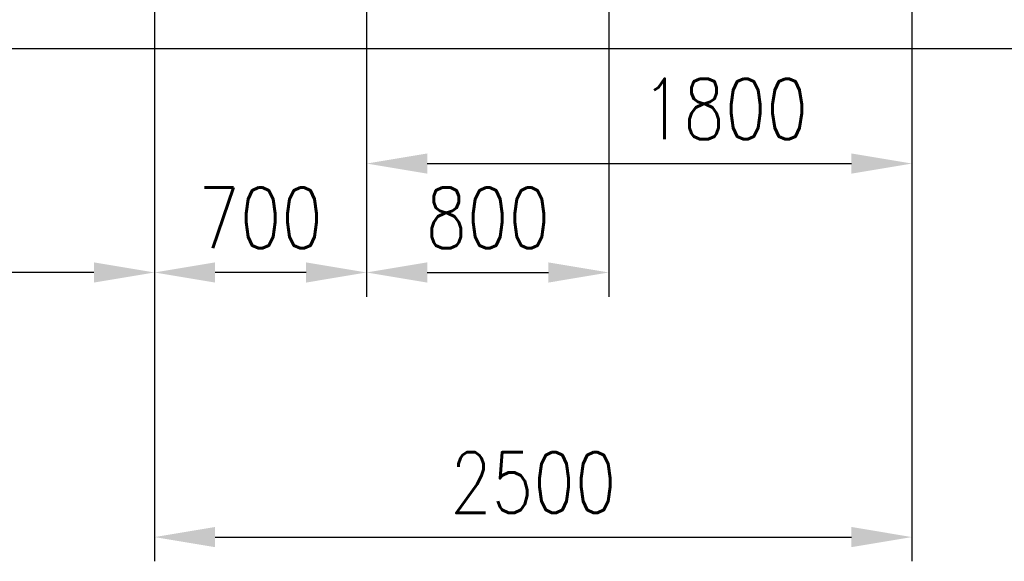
# Model space of a CAD drawing. Header units: inches. Extents: x -204116 to 930598, y -391373 to 256461.
# Tile 117 of 225: x 360490 to 363740, y -251034 to -249246. Entities that reach past the tile are written whole.
import ezdxf

# ---------------------------------------------------------------- set-up
doc = ezdxf.new("R2010")
doc.units = ezdxf.units.IN
doc.header["$LTSCALE"] = 10
doc.header["$MEASUREMENT"] = 0
doc.header["$PDMODE"] = 1
doc.header["$PDSIZE"] = 1000
doc.layers.get('Defpoints').update_dxf_attribs({"lineweight": 25})
doc.layers.add('COLS', color=255, linetype='Continuous')
doc.styles.add('MIC', font='romans.shx', dxfattribs={"width": 0.8})
doc.dimstyles.new('1_75', dxfattribs={"dimscale": 75, "dimtxt": 2.5, "dimasz": 2.5, "dimexe": 1, "dimexo": 2, "dimgap": 1, "dimtad": 1, "dimtoh": 1, "dimdec": 0, "dimzin": 9, "dimdsep": 46, "dimtxsty": 'MIC', "dimcen": 2.5, "dimclrd": 1, "dimclre": 1, "dimclrt": 256, "dimadec": 0, "dimazin": 0, "dimtfac": 1, "dimtdec": 0, "dimtmove": 2, "dimatfit": 3, "dimfxl": 1, "dimlwd": -1, "dimlwe": -1, "dimarcsym": 0})

# ---------------------------------------------------------------- blocks, each defined once
blk = doc.blocks.new('*D488')
at = {"color": 1}
for p, q in [((362435.2, -247681.4), (362435.2, -250160.3)), ((361635.2, -249000.6), (361635.2, -250160.3)), ((361835.2, -250080.3), (362235.2, -250080.3))]:
    blk.add_line(p, q, dxfattribs=at)
for points in [[(361835.2, -250047), (361835.2, -250113.7), (361635.2, -250080.3)], [(362235.2, -250047), (362235.2, -250113.7), (362435.2, -250080.3)]]:
    blk.add_solid(points, dxfattribs=at)
at = {"layer": 'Defpoints', "color": 0}
for p in [(362435.2, -247521.4), (361635.2, -248840.6, -3133353.3), (362435.2, -250080.3)]:
    blk.add_point(p, dxfattribs=at)
at = {"insert": (362035.2, -249900.3), "char_height": 200, "attachment_point": 5, "style": 'MIC'}
blk.add_mtext('800', dxfattribs=at)
blk = doc.blocks.new('*D485')
at = {"color": 1}
for p, q in [((360935.2, -249000.6), (360935.2, -250160.3)), ((361635.2, -249000.6), (361635.2, -250160.3)), ((361435.2, -250080.3), (361135.2, -250080.3))]:
    blk.add_line(p, q, dxfattribs=at)
for points in [[(361135.2, -250047), (361135.2, -250113.7), (360935.2, -250080.3)], [(361435.2, -250047), (361435.2, -250113.7), (361635.2, -250080.3)]]:
    blk.add_solid(points, dxfattribs=at)
at = {"layer": 'Defpoints', "color": 0}
for p in [(360935.2, -248840.6), (361635.2, -248840.6, -624174.4), (360935.2, -250080.3)]:
    blk.add_point(p, dxfattribs=at)
at = {"insert": (361285.2, -249900.3), "char_height": 200, "attachment_point": 5, "style": 'MIC'}
blk.add_mtext('700', dxfattribs=at)
blk = doc.blocks.new('*D486')
at = {"color": 1}
for p, q in [((358435.2, -249000.6), (358435.2, -250160.3)), ((360935.2, -249000.6), (360935.2, -250160.3)), ((360735.2, -250080.3), (358635.2, -250080.3))]:
    blk.add_line(p, q, dxfattribs=at)
for points in [[(358635.2, -250047), (358635.2, -250113.7), (358435.2, -250080.3)], [(360735.2, -250047), (360735.2, -250113.7), (360935.2, -250080.3)]]:
    blk.add_solid(points, dxfattribs=at)
at = {"layer": 'Defpoints', "color": 0}
for p in [(358435.2, -248840.6), (360935.2, -248840.6), (358435.2, -250080.3)]:
    blk.add_point(p, dxfattribs=at)
at = {"insert": (359685.2, -249900.3), "char_height": 200, "attachment_point": 5, "style": 'MIC'}
blk.add_mtext('2500', dxfattribs=at)
blk = doc.blocks.new('*D620')
at = {"color": 1}
for p, q in [((361635.2, -249000.6), (361635.2, -249800.8)), ((363435.6, -249000.6), (363435.6, -249800.8)), ((361835.2, -249720.8), (363235.6, -249720.8))]:
    blk.add_line(p, q, dxfattribs=at)
for points in [[(361835.2, -249687.4), (361835.2, -249754.1), (361635.2, -249720.8)], [(363235.6, -249687.4), (363235.6, -249754.1), (363435.6, -249720.8)]]:
    blk.add_solid(points, dxfattribs=at)
at = {"layer": 'Defpoints', "color": 0}
for p in [(361635.2, -248840.6, -624174.4), (363435.6, -248840.6, -0.1), (363435.6, -249720.8)]:
    blk.add_point(p, dxfattribs=at)
at = {"insert": (362817.9, -249540.6), "char_height": 200, "attachment_point": 5, "style": 'MIC'}
blk.add_mtext('1800', dxfattribs=at)
blk = doc.blocks.new('*D652')
at = {"color": 1}
for p, q in [((360935.2, -249733), (360935.2, -251033.9)), ((363435.6, -249733), (363435.6, -251033.9)), ((361135.2, -250953.9), (363235.6, -250953.9))]:
    blk.add_line(p, q, dxfattribs=at)
for points in [[(361135.2, -250920.5), (361135.2, -250987.2), (360935.2, -250953.9)], [(363235.6, -250920.5), (363235.6, -250987.2), (363435.6, -250953.9)]]:
    blk.add_solid(points, dxfattribs=at)
at = {"layer": 'Defpoints', "color": 0}
for p in [(360935.2, -249573), (363435.6, -249573), (363435.6, -250953.9)]:
    blk.add_point(p, dxfattribs=at)
at = {"insert": (362185.4, -250773.9), "char_height": 200, "attachment_point": 5, "style": 'MIC'}
blk.add_mtext('2500', dxfattribs=at)

msp = doc.modelspace()

# ---------------------------------------------------------------- linework, layer by layer
at = {"layer": 'COLS', "color": 8}
msp.add_line((340055.6, -249340.6, 3.3), (364552.6, -249340.6, 0.2), dxfattribs=at)

# ---------------------------------------------------------------- dimensions: what is measured, and where the dimension line sits
for base, p1, p2, override, picture, middle in [((362435.2, -250080.3, 2509178.9), (361635.2, -248840.6, -624174.4), (362435.2, -247521.4, 2509178.9), {"dimscale": 80, "dimfxl": 0.18, "dimarcsym": 1}, '*D488', (362035.2, -249900.3, 2509178.9)), ((358435.2, -250080.3), (360935.2, -248840.6), (358435.2, -248840.6), {"dimscale": 80, "dimfxl": 0.18, "dimarcsym": 1}, '*D486', (359685.2, -249900.3)), ((360935.2, -250080.3), (361635.2, -248840.6, -624174.4), (360935.2, -248840.6), {"dimscale": 80, "dimfxl": 0.18, "dimarcsym": 1}, '*D485', (361285.2, -249900.3)), ((363435.6, -250953.9), (360935.2, -249573), (363435.6, -249573), {"dimscale": 80, "dimfxl": 0.18}, '*D652', (362185.4, -250773.9))]:
    dim = msp.add_linear_dim(base=base, p1=p1, p2=p2, dimstyle='1_75', override=override)
    dim.commit()
    dim.dimension.update_dxf_attribs({"geometry": picture, "text_midpoint": middle})
dim = msp.add_linear_dim(base=(363435.6, -249720.8), p1=(361635.2, -248840.6, -624174.4), p2=(363435.6, -248840.6, -0.1), dimstyle='1_75', override={"dimscale": 80})
dim.commit()
dim.dimension.update_dxf_attribs({"geometry": '*D620', "text_midpoint": (362817.9, -249540.6), "dimtype": 160})

doc.saveas('drawing.dxf')
